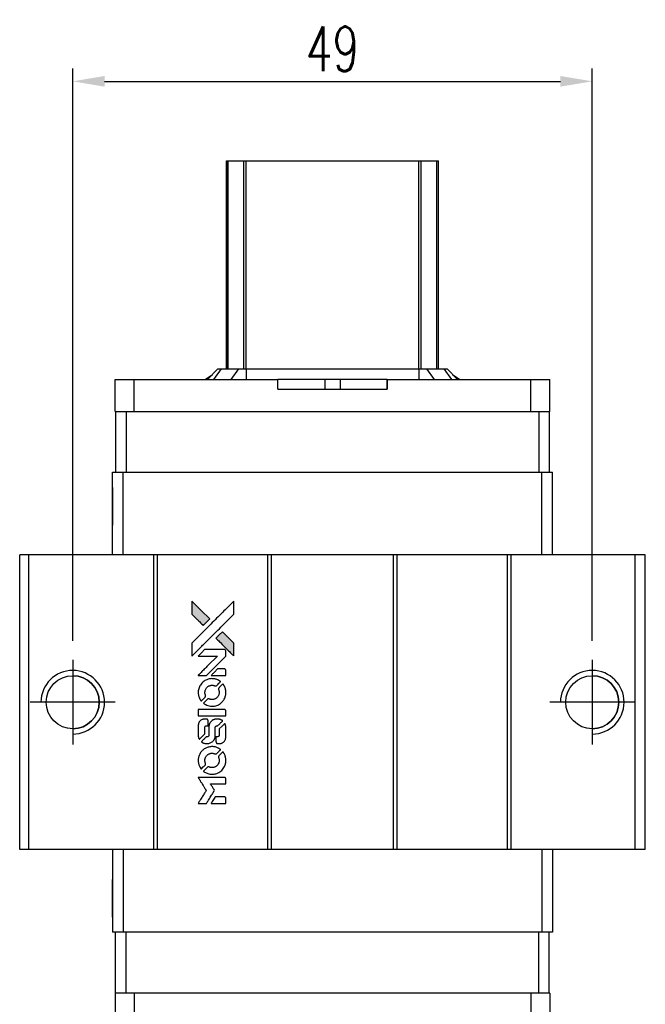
# Model space of a CAD drawing. Header units: millimetres. Extents: x 745 to 1024, y 329 to 539.
# Tile 2 of 3: x 763 to 822, y 446 to 539. Entities that reach past the tile are written whole.
import ezdxf

# ---------------------------------------------------------------- set-up
doc = ezdxf.new("R2010")
doc.units = ezdxf.units.MM
doc.header["$LTSCALE"] = 0.15
doc.layers.get('0').update_dxf_attribs({"linetype": 'CONTINUOUS'})
doc.layers.get('DEFPOINTS').update_dxf_attribs({"linetype": 'CONTINUOUS'})
doc.styles.add('DIM-7', font='SIMPLEX.shx', dxfattribs={"width": 0.7, "bigfont": 'chineset.shx'})
doc.dimstyles.new('CNS', dxfattribs={"dimtxt": 3.5, "dimasz": 2.5, "dimexe": 1, "dimexo": 1.5, "dimgap": 0.09, "dimtad": 0, "dimdsep": 46, "dimtxsty": 'DIM-7', "dimcen": 0.09, "dimclrd": 1, "dimclre": 1, "dimclrt": 4, "dimadec": 0, "dimazin": 0, "dimtfac": 1, "dimtix": 1, "dimtmove": 2, "dimatfit": 3, "dimfxl": 1, "dimtvp": 0.971429, "dimtolj": 1, "dimarcsym": 0})

# ---------------------------------------------------------------- blocks, each defined once
blk = doc.blocks.new('A$Cd6668f32')
at = {"linetype": 'Continuous'}
h = blk.add_hatch(color=256, dxfattribs=at)
h.dxf.hatch_style = 1
h.paths.add_polyline_path([(0, 19.087), (0, 18.47), (0, 17.853), (0.535, 17.322, 0.000288), (0.741, 17.118, 0.000479), (0.914, 16.947, 0.000013), (1.072, 16.792, 0.197177), (1.074, 16.791, 0.197497), (1.076, 16.792, 0.00004), (1.166, 16.88, 0.000834), (1.265, 16.979, 0.000506), (1.383, 17.096), (1.688, 17.402), (0.844, 18.244)])
h.paths.add_polyline_path([(2.888, 16.199), (2.581, 15.893, 0.000476), (2.464, 15.775, 0.000789), (2.365, 15.676, 0.000035), (2.276, 15.586, 0.19758), (2.275, 15.583, 0.198396), (2.276, 15.581, 0.000019), (2.398, 15.459, 0.000582), (2.532, 15.324, 0.000351), (2.692, 15.165, 0.000108), (3.37, 14.49, 0.000692), (3.714, 14.148, 0.000077), (3.952, 13.913, 0.197527), (3.96, 13.909, 0.410181), (3.964, 13.913, 0.000493), (3.966, 14.039, 0.002424), (3.967, 14.214, 0.000529), (3.968, 14.515), (3.968, 15.119), (3.428, 15.659)])
for points in [[(0.535, 17.322, 0.000288), (0.741, 17.118, 0.000479), (0.914, 16.947, 0.000013), (1.072, 16.792, 0.197177), (1.074, 16.791, 0.197497), (1.076, 16.792, 0.00004), (1.166, 16.88, 0.000836), (1.265, 16.979, 0.000505), (1.383, 17.096), (1.688, 17.402), (0.844, 18.244), (0, 19.087), (0, 18.47), (0, 17.853)], [(0.742, 14.634, -0.000056), (1.112, 15.004, -0.000021), (1.631, 15.521, -0.000021), (2.196, 16.085, -0.000025), (2.726, 16.614), (3.968, 17.852), (3.966, 18.466), (3.965, 19.08), (3.131, 18.252, 0.000274), (2.731, 17.854, 0.000123), (2.205, 17.331, 0.000121), (1.65, 16.777, 0.000165), (1.149, 16.277), (0, 15.13), (0, 14.512), (0, 13.894)], [(2.692, 15.165, 0.000108), (3.37, 14.49, 0.000692), (3.714, 14.148, 0.000077), (3.952, 13.913, 0.197527), (3.96, 13.909, 0.410182), (3.964, 13.913, 0.000493), (3.966, 14.039, 0.002424), (3.967, 14.214, 0.000529), (3.968, 14.514), (3.968, 15.119), (3.428, 15.659), (2.888, 16.199), (2.581, 15.893, 0.000476), (2.464, 15.775, 0.000789), (2.365, 15.676, 0.000035), (2.276, 15.586, 0.19758), (2.275, 15.583, 0.198396), (2.276, 15.581, 0.000019), (2.398, 15.459, 0.000582), (2.532, 15.324, 0.000351)], [(0.983, 12.071), (1.377, 12.071), (2.29, 12.986), (3.203, 13.9), (3.202, 14.155, 0.0008), (3.2, 14.319, 0.010795), (3.199, 14.379, 0.030495), (3.195, 14.412, 0.080372), (3.187, 14.434, 0.03816), (3.173, 14.456, 0.041799), (3.156, 14.474, 0.042486), (3.137, 14.49, 0.042078), (3.115, 14.502, 0.099276), (3.084, 14.509, 0.003302), (2.957, 14.511, 0.002586), (2.735, 14.512, 0.000204), (2.145, 14.511), (1.198, 14.509), (0.895, 14.205), (0.592, 13.9), (1.501, 13.897), (2.41, 13.894), (1.511, 12.999, 0.000253), (1.165, 12.655, 0.000412), (0.872, 12.363, 0.000041), (0.611, 12.101, 0.041338), (0.6, 12.088), (0.588, 12.071)], [(2.515, 12.071), (3.204, 12.071), (3.202, 12.328), (3.2, 12.585), (3.182, 12.615, 0.03146), (3.172, 12.628, 0.026444), (3.16, 12.641, 0.026444), (3.147, 12.653, 0.031457), (3.134, 12.663), (3.104, 12.681), (2.763, 12.683), (2.422, 12.684), (2.124, 12.383, 0.000745), (2.01, 12.267, 0.001228), (1.914, 12.168, 0.000087), (1.828, 12.079, 0.195134), (1.826, 12.076, 0.412117), (1.828, 12.074, 0.000048), (2.029, 12.073, 0.00109), (2.251, 12.072, 0.000653)], [(0.608, 10.325, 0.023681), (0.624, 10.217, 0.022402), (0.651, 10.109, 0.021929), (0.688, 10.001, 0.020503), (0.735, 9.895, 0.013745), (0.767, 9.835, 0.009767), (0.806, 9.769, 0.009658), (0.844, 9.709, 0.027804), (0.874, 9.67), (0.887, 9.655), (1.078, 9.845, 0.002053), (1.169, 9.938, 0.006738), (1.229, 10, 0.007826), (1.268, 10.044, 0.063909), (1.283, 10.066, 0.061532), (1.296, 10.1, 0.068674), (1.298, 10.135, 0.052072), (1.292, 10.177, 0.019648), (1.274, 10.233, -0.018366), (1.252, 10.302, -0.0288), (1.239, 10.362, -0.029061), (1.234, 10.423, -0.019155), (1.234, 10.494, -0.053809), (1.256, 10.647, -0.058833), (1.31, 10.786, -0.058566), (1.396, 10.91, -0.052525), (1.511, 11.016, -0.044733), (1.608, 11.075, -0.040573), (1.718, 11.119, -0.041123), (1.832, 11.143, -0.04951), (1.941, 11.147, -0.017369), (1.992, 11.142, -0.024255), (2.037, 11.134, -0.023787), (2.082, 11.121, -0.015798), (2.132, 11.102, 0.010631), (2.164, 11.09, 0.033653), (2.186, 11.083, 0.037806), (2.207, 11.08, 0.016307), (2.236, 11.08, 0.068179), (2.291, 11.087, 0.095747), (2.335, 11.11, 0.033418), (2.394, 11.162, 0.002133), (2.556, 11.327, 0.001452), (2.646, 11.42, 0.012393), (2.685, 11.463, 0.020479), (2.706, 11.489, 0.344362), (2.705, 11.499, 0.074287), (2.683, 11.519, 0.005454), (2.612, 11.564, 0.008391), (2.539, 11.609, 0.017097), (2.479, 11.641, 0.027375), (2.355, 11.693, 0.02835), (2.228, 11.731, 0.027723), (2.095, 11.755, 0.023913), (1.954, 11.766, 0.027047), (1.784, 11.762, 0.031685), (1.624, 11.739, 0.032425), (1.472, 11.697, 0.031013), (1.324, 11.634, 0.037914), (1.149, 11.53, 0.040153), (0.995, 11.403, 0.039834), (0.863, 11.252, 0.036173), (0.751, 11.076, 0.040752), (0.676, 10.905, 0.035885), (0.625, 10.715, 0.035491), (0.602, 10.519, 0.037615)], [(1.139, 9.412, 0.018008), (1.195, 9.376, 0.009842), (1.266, 9.335, 0.009807), (1.34, 9.296, 0.015716), (1.405, 9.266, 0.048467), (1.637, 9.193, 0.045841), (1.884, 9.164, 0.046006), (2.131, 9.18, 0.049638), (2.364, 9.242, 0.064819), (2.667, 9.403, 0.06695), (2.916, 9.634, 0.066691), (3.095, 9.924, 0.063505), (3.195, 10.255, 0.03135), (3.204, 10.34, 0.010439), (3.207, 10.465, 0.010391), (3.204, 10.59, 0.032408), (3.195, 10.673, 0.015696), (3.175, 10.771, 0.018095), (3.149, 10.863, 0.018551), (3.118, 10.951, 0.018352), (3.08, 11.037, 0.015568), (3.05, 11.094, 0.009832), (3.012, 11.158, 0.009795), (2.973, 11.218, 0.023727), (2.941, 11.26), (2.927, 11.277), (2.738, 11.09, 0.001528), (2.631, 10.984, 0.010022), (2.578, 10.93, 0.019586), (2.548, 10.895, 0.061865), (2.532, 10.869, 0.055054), (2.52, 10.828, 0.061607), (2.516, 10.788, 0.048725), (2.523, 10.741, 0.020221), (2.541, 10.679, -0.017722), (2.56, 10.613, -0.02685), (2.572, 10.554, -0.02759), (2.577, 10.495, -0.020233), (2.577, 10.429, -0.04793), (2.559, 10.304, -0.048386), (2.517, 10.185, -0.047866), (2.453, 10.076, -0.044964), (2.367, 9.978, -0.04333), (2.266, 9.895, -0.050921), (2.156, 9.837, -0.051473), (2.038, 9.802, -0.0459), (1.911, 9.79, -0.019014), (1.85, 9.793, -0.024114), (1.793, 9.8, -0.025081), (1.74, 9.812, -0.023892), (1.687, 9.83, 0.008624), (1.645, 9.845, 0.026486), (1.616, 9.853, 0.035074), (1.591, 9.857, 0.02756), (1.564, 9.858, 0.087163), (1.52, 9.849, 0.073291), (1.479, 9.826, 0.028074), (1.421, 9.775, 0.002594), (1.284, 9.639), (1.091, 9.446)], [(1.901, 8.251), (3.2, 8.253), (3.2, 8.508), (3.2, 8.763), (3.185, 8.793, 0.071429), (3.167, 8.818, 0.054799), (3.141, 8.84, 0.053585), (3.11, 8.856, 0.060698), (3.078, 8.865, 0.033975), (3.025, 8.868, 0.000112), (2.364, 8.868, 0.000726), (1.717, 8.867, 0.001084), (1.151, 8.864), (0.601, 8.86), (0.601, 8.555), (0.601, 8.25)], [(0.605, 6.348, 0.018538), (0.61, 6.309, 0.010695), (0.619, 6.262, 0.01068), (0.63, 6.216, 0.017678), (0.641, 6.177, 0.013849), (0.657, 6.133, 0.011814), (0.676, 6.088, 0.004513), (0.696, 6.046, 0.290035), (0.702, 6.042, 0.196418), (0.706, 6.043, 0.000124), (0.782, 6.118, 0.001477), (0.867, 6.202, 0.000898), (0.966, 6.301), (1.225, 6.56), (1.227, 6.885, -0.001471), (1.229, 7.13, -0.028714), (1.234, 7.206, -0.097073), (1.248, 7.248, -0.084199), (1.278, 7.284, -0.042698), (1.301, 7.302, -0.053912), (1.325, 7.313, -0.051004), (1.352, 7.319, -0.032967), (1.385, 7.322, 0.00807), (1.401, 7.322, 0.003023), (1.425, 7.323, 0.002994), (1.45, 7.324, 0.003629), (1.473, 7.326), (1.529, 7.33), (1.529, 7.578, 0.001618), (1.529, 7.697, 0.005206), (1.527, 7.775, 0.00535), (1.525, 7.83, 0.060675), (1.522, 7.852, 0.048484), (1.517, 7.863, 0.02389), (1.508, 7.878, 0.022812), (1.498, 7.892, 0.02462), (1.487, 7.905, 0.061781), (1.455, 7.93, 0.080179), (1.421, 7.944, 0.048561), (1.373, 7.951, 0.010021), (1.287, 7.952, 0.016602), (1.171, 7.949, 0.031409), (1.078, 7.937, 0.036474), (0.998, 7.915, 0.03439), (0.92, 7.881, 0.065928), (0.797, 7.795, 0.069066), (0.702, 7.682, 0.065697), (0.639, 7.542, 0.051559), (0.607, 7.378, 0.020904), (0.603, 7.29, 0.000451), (0.602, 6.861, 0.000419), (0.601, 6.43, 0.022759)], [(0.942, 5.779, 0.023289), (1.004, 5.739, 0.026845), (1.066, 5.708, 0.026047), (1.134, 5.682, 0.019751), (1.21, 5.661, 0.013249), (1.253, 5.652, 0.025169), (1.288, 5.647, 0.016532), (1.332, 5.645, 0.002937), (1.414, 5.645, 0.003317), (1.487, 5.645, 0.011808), (1.534, 5.647, 0.01777), (1.569, 5.65, 0.021476), (1.602, 5.656, 0.04325), (1.74, 5.699, 0.045753), (1.866, 5.764, 0.04649), (1.976, 5.851, 0.047672), (2.067, 5.955, 0.025315), (2.096, 6, 0.015208), (2.126, 6.056, 0.01512), (2.152, 6.114, 0.022488), (2.172, 6.167, 0.027857), (2.193, 6.249, 0.034138), (2.204, 6.328, 0.014286), (2.208, 6.447, 0.00124), (2.208, 6.752, -0.00103), (2.209, 6.939, -0.002552), (2.21, 7.076, -0.001594), (2.212, 7.18, -0.047676), (2.215, 7.206, -0.085307), (2.233, 7.251, -0.097789), (2.265, 7.286, -0.085947), (2.311, 7.308, -0.051339), (2.371, 7.319, 0.014634), (2.391, 7.322, 0.015028), (2.412, 7.325, 0.014927), (2.429, 7.329, 0.059415), (2.439, 7.333, 0.070595), (2.461, 7.349, 0.00028), (2.679, 7.565, 0.000111), (2.902, 7.785, 0.200239), (2.906, 7.795, 0.268906), (2.902, 7.801, 0.001866), (2.849, 7.831, 0.007532), (2.797, 7.86, 0.017818), (2.757, 7.879, 0.013256), (2.714, 7.896, 0.011636), (2.667, 7.912, 0.011528), (2.619, 7.927, 0.012303), (2.572, 7.938, 0.0423), (2.498, 7.948, 0.013657), (2.388, 7.95, 0.013857), (2.276, 7.946, 0.037428), (2.198, 7.935, 0.014927), (2.146, 7.923, 0.0122), (2.091, 7.906, 0.012518), (2.04, 7.887, 0.023062), (1.999, 7.869, 0.065961), (1.853, 7.77, 0.06055), (1.732, 7.633, 0.059676), (1.646, 7.47, 0.060497), (1.602, 7.291, 0.025683), (1.599, 7.253, 0.001528), (1.597, 7.138, 0.002124), (1.596, 6.992, 0.001173), (1.596, 6.814, -0.000809), (1.595, 6.501, -0.017164), (1.592, 6.409, -0.063931), (1.582, 6.36, -0.108429), (1.561, 6.325, -0.052941), (1.537, 6.305, -0.063675), (1.511, 6.291, -0.050562), (1.478, 6.283, -0.020337), (1.432, 6.278, 0.009897), (1.404, 6.276, 0.016482), (1.38, 6.273, 0.019019), (1.361, 6.269, 0.06043), (1.349, 6.264, 0.076267), (1.322, 6.244, 0.00054), (1.12, 6.04, 0.000307), (0.914, 5.832, 0.142594), (0.905, 5.815, 0.232419), (0.907, 5.81, 0.022995), (0.915, 5.801, 0.024627), (0.927, 5.79, 0.015407)], [(2.287, 5.744, 0.065483), (2.302, 5.715, 0.053271), (2.325, 5.687, 0.052018), (2.354, 5.665, 0.0556), (2.386, 5.649, 0.036839), (2.407, 5.644, 0.026922), (2.431, 5.641, 0.016905), (2.464, 5.639, 0.004317), (2.518, 5.639, 0.016369), (2.63, 5.643, 0.029936), (2.721, 5.655, 0.03418), (2.801, 5.676, 0.031327), (2.88, 5.708, 0.046935), (2.976, 5.767, 0.054053), (3.055, 5.84, 0.053701), (3.117, 5.929, 0.045364), (3.162, 6.034, 0.032479), (3.187, 6.127, 0.03386), (3.198, 6.221, 0.013578), (3.202, 6.368, 0.001155), (3.202, 6.749, 0.000413), (3.2, 7.075, 0.005008), (3.198, 7.2, 0.013199), (3.194, 7.271, 0.033956), (3.187, 7.322, 0.013909), (3.174, 7.375, 0.010864), (3.157, 7.431, 0.010938), (3.139, 7.483, 0.028702), (3.123, 7.518), (3.109, 7.545), (2.844, 7.283), (2.578, 7.021), (2.578, 6.715, -0.001504), (2.578, 6.584, -0.00328), (2.577, 6.483, -0.001901), (2.575, 6.405, -0.061333), (2.572, 6.386, -0.063621), (2.561, 6.36, -0.048633), (2.543, 6.334, -0.046769), (2.519, 6.311, -0.047961), (2.491, 6.294, -0.02678), (2.468, 6.283, -0.050957), (2.448, 6.278, -0.029398), (2.422, 6.275, -0.00401), (2.366, 6.273), (2.275, 6.271), (2.275, 6.024, 0.001061), (2.276, 5.877, 0.009147), (2.277, 5.811, 0.020721), (2.281, 5.772, 0.051619)], [(0.608, 3.916, 0.024131), (0.625, 3.804, 0.022344), (0.653, 3.692, 0.021883), (0.692, 3.58, 0.020884), (0.741, 3.471, 0.010669), (0.773, 3.408, 0.010389), (0.809, 3.347, 0.010913), (0.844, 3.292, 0.022227), (0.874, 3.251), (0.886, 3.236), (1.08, 3.433, 0.002452), (1.155, 3.51, 0.003628), (1.22, 3.579, 0.001662), (1.275, 3.638, 0.070159), (1.284, 3.652, 0.047671), (1.289, 3.663, 0.018624), (1.293, 3.679, 0.017921), (1.296, 3.697, 0.018804), (1.297, 3.715, 0.018255), (1.298, 3.74, 0.041312), (1.296, 3.759, 0.037164), (1.291, 3.778, 0.012342), (1.28, 3.805, -0.015101), (1.256, 3.871, -0.035998), (1.243, 3.922, -0.033244), (1.237, 3.976, -0.011249), (1.236, 4.055, -0.004059), (1.236, 4.12, -0.019693), (1.238, 4.156, -0.027943), (1.243, 4.186, -0.014411), (1.252, 4.224, -0.033089), (1.282, 4.312, -0.033887), (1.323, 4.394, -0.034021), (1.375, 4.47, -0.033942), (1.437, 4.539, -0.02816), (1.508, 4.6, -0.035032), (1.58, 4.648, -0.035269), (1.658, 4.685, -0.029196), (1.746, 4.713, -0.037862), (1.847, 4.732, -0.043657), (1.944, 4.733, -0.043064), (2.042, 4.718, -0.035184), (2.143, 4.686, 0.033699), (2.19, 4.67, 0.052815), (2.233, 4.664, 0.059167), (2.273, 4.667, 0.058972), (2.31, 4.68, 0.059208), (2.339, 4.698, 0.021125), (2.376, 4.73, 0.008691), (2.437, 4.789, 0.000851), (2.581, 4.936, 0.001873), (2.655, 5.011, 0.013884), (2.689, 5.048, 0.022355), (2.706, 5.071, 0.341453), (2.706, 5.08, 0.073011), (2.685, 5.099, 0.004587), (2.616, 5.144, 0.00748), (2.545, 5.188, 0.016837), (2.489, 5.218, 0.028606), (2.353, 5.278, 0.031352), (2.216, 5.32, 0.031004), (2.073, 5.344, 0.0268), (1.92, 5.352, 0.026698), (1.759, 5.344, 0.03002), (1.606, 5.318, 0.030357), (1.458, 5.274, 0.028554), (1.314, 5.212, 0.062944), (1.046, 5.034, 0.062206), (0.83, 4.794, 0.062448), (0.68, 4.509, 0.064355), (0.607, 4.199, 0.017377), (0.603, 4.137, 0.008369), (0.602, 4.057, 0.008367), (0.603, 3.977, 0.01757)], [(1.136, 2.999, 0.064158), (1.438, 2.838, 0.06356), (1.771, 2.758, 0.064004), (2.112, 2.765, 0.066747), (2.434, 2.858, 0.04321), (2.636, 2.968, 0.044737), (2.813, 3.11, 0.044901), (2.962, 3.281, 0.044184), (3.079, 3.477, 0.026293), (3.141, 3.626, 0.033344), (3.182, 3.769, 0.033227), (3.203, 3.917, 0.025815), (3.207, 4.079, 0.023119), (3.196, 4.235, 0.031044), (3.171, 4.374, 0.031337), (3.129, 4.507, 0.024258), (3.067, 4.647, 0.015622), (3.041, 4.696, 0.008495), (3.006, 4.754, 0.008415), (2.969, 4.81, 0.020814), (2.94, 4.849), (2.926, 4.867), (2.737, 4.68, 0.002843), (2.597, 4.54, 0.033917), (2.547, 4.482, 0.087906), (2.525, 4.439, 0.073302), (2.518, 4.388, 0.022047), (2.519, 4.363, 0.026465), (2.522, 4.34, 0.022233), (2.528, 4.314, 0.009985), (2.539, 4.281, -0.039011), (2.569, 4.16, -0.044398), (2.578, 4.041, -0.045096), (2.566, 3.925, -0.04265), (2.534, 3.81, -0.071154), (2.444, 3.647, -0.068827), (2.312, 3.514, -0.068713), (2.149, 3.422, -0.070507), (1.968, 3.379, -0.028605), (1.89, 3.376, -0.031418), (1.816, 3.382, -0.031044), (1.741, 3.398, -0.02668), (1.666, 3.423, 0.038913), (1.621, 3.437, 0.043732), (1.576, 3.443, 0.047754), (1.535, 3.441, 0.075756), (1.502, 3.431, 0.07294), (1.484, 3.419, 0.003456), (1.433, 3.371, 0.005023), (1.367, 3.309, 0.002422), (1.285, 3.228, 0.000819), (1.211, 3.154, 0.001349), (1.149, 3.092, 0.0001), (1.093, 3.035, 0.205335), (1.092, 3.033, 0.219821), (1.093, 3.031, 0.002494), (1.105, 3.022, 0.007089), (1.12, 3.011, 0.004494)], [(0.988, 0), (1.381, 0), (1.447, 0.108, -0.000297), (1.487, 0.174, -0.000037), (1.575, 0.317, -0.000043), (1.68, 0.488, -0.000036), (1.792, 0.67, 0.000044), (1.901, 0.848, 0.000063), (1.998, 1.007, 0.000035), (2.08, 1.141, 0.0009), (2.103, 1.177), (2.134, 1.23), (2.092, 1.299, 0.001175), (2.067, 1.339, 0.000208), (2.021, 1.413, 0.000225), (1.967, 1.5, 0.000203), (1.911, 1.59, -0.000711), (1.857, 1.676, -0.001119), (1.811, 1.75, -0.000263), (1.772, 1.815, -0.04589), (1.768, 1.822, -0.519312), (1.772, 1.829, -0.001914), (1.878, 1.83, -0.003124), (2.051, 1.832, -0.000285), (2.484, 1.832), (3.203, 1.832), (3.203, 2.083, 0.001727), (3.203, 2.263, 0.025279), (3.199, 2.326, 0.073886), (3.189, 2.363, 0.07426), (3.169, 2.396, 0.03264), (3.161, 2.404, 0.01784), (3.151, 2.413, 0.017712), (3.139, 2.422, 0.026854), (3.128, 2.428), (3.103, 2.442), (1.848, 2.443), (0.593, 2.445), (0.602, 2.431, -0.004595), (0.608, 2.421, -0.00016), (0.632, 2.383, -0.000298), (0.66, 2.338, -0.000208), (0.692, 2.287, 0.000986), (0.785, 2.137, 0.00025), (0.936, 1.895, 0.000268), (1.098, 1.637, 0.000436), (1.236, 1.417, -0.002932), (1.281, 1.345, -0.004718), (1.319, 1.283, -0.001113), (1.35, 1.228, -0.227179), (1.351, 1.222, -0.045982), (1.348, 1.216, -0.000145), (1.303, 1.143, -0.000825), (1.252, 1.06, -0.000517), (1.192, 0.964, 0.000056), (0.986, 0.632, 0.000289), (0.872, 0.449, 0.000481), (0.788, 0.312, 0.000418), (0.699, 0.168), (0.596, 0)], [(2.512, 0), (3.203, 0), (3.203, 0.252, 0.000842), (3.203, 0.412, 0.010591), (3.201, 0.473, 0.028995), (3.198, 0.507, 0.069543), (3.19, 0.531, 0.051063), (3.177, 0.553, 0.039932), (3.158, 0.574, 0.039414), (3.136, 0.592, 0.045845), (3.113, 0.606, 0.094811), (3.089, 0.612, 0.007124), (3.021, 0.614, 0.004713), (2.905, 0.615, 0.000534), (2.642, 0.615), (2.194, 0.615), (2.155, 0.552, 0.000828), (2.041, 0.367, 0.000879), (1.93, 0.185, 0.000048), (1.822, 0.008, 0.137596), (1.82, 0.003, 0.413028), (1.821, 0.002, 0.000016), (2.023, 0.001, 0.000623), (2.247, 0, 0.000374)]]:
    blk.add_lwpolyline(points, format="xyb", close=True)
blk = doc.blocks.new('*D121')
at = {"color": 7, "lineweight": -2}
for p, q in [((767.939, 480.322), (767.939, 534.31)), ((816.939, 480.322), (816.939, 534.31)), ((770.939, 533.11), (813.939, 533.11))]:
    blk.add_line(p, q, dxfattribs=at)
at = {"color": 7}
for points in [[(770.939, 533.61), (770.939, 532.61), (767.939, 533.11)], [(813.939, 533.61), (813.939, 532.61), (816.939, 533.11)]]:
    blk.add_solid(points, dxfattribs=at)
at = {"layer": 'DEFPOINTS', "color": 0}
for p in [(816.939, 533.11), (767.939, 478.522), (816.939, 478.522)]:
    blk.add_point(p, dxfattribs=at)
at = {"color": 7, "insert": (792.439, 536.17), "char_height": 4.2, "attachment_point": 5, "style": 'DIM-7'}
blk.add_mtext('\\A1;49', dxfattribs=at)

msp = doc.modelspace()

# ---------------------------------------------------------------- linework, layer by layer
at = {"color": 7, "linetype": 'Continuous', "lineweight": 25}
for p, q in [((782.439, 505.972), (782.439, 525.622)), ((782.439, 505.972), (782.439, 525.622)), ((782.439, 505.972), (782.439, 525.622)), ((782.439, 525.622), (782.439, 505.972)), ((782.606, 505.972), (782.606, 525.622)), ((784.085, 505.972), (784.085, 525.622)), ((784.283, 525.622), (800.595, 525.622)), ((784.283, 505.972), (784.283, 525.622)), ((800.595, 505.972), (800.595, 525.622)), ((800.793, 505.972), (800.793, 525.622)), ((802.273, 505.972), (802.273, 525.622)), ((802.439, 505.972), (802.439, 525.622)), ((780.443, 504.972), (781.112, 505.444)), ((781.639, 505.972), (780.639, 504.972)), ((781.639, 505.972), (780.639, 504.972)), ((781.924, 505.972), (781.209, 504.972)), ((781.639, 505.972), (781.924, 505.972)), ((781.639, 505.972), (781.639, 505.972)), ((781.924, 505.972), (783.568, 505.972)), ((783.568, 505.972), (782.853, 504.972)), ((783.568, 505.972), (784.283, 505.972)), ((784.283, 505.972), (784.283, 504.972)), ((784.283, 505.972), (800.595, 505.972)), ((800.595, 505.972), (800.595, 504.972)), ((800.595, 505.972), (801.31, 505.972)), ((801.31, 505.972), (802.026, 504.972)), ((801.31, 505.972), (802.954, 505.972)), ((802.954, 505.972), (803.67, 504.972)), ((802.954, 505.972), (803.239, 505.972)), ((803.239, 505.972), (804.239, 504.972)), ((803.767, 505.444), (804.435, 504.972)), ((771.939, 501.972), (771.939, 504.972)), ((771.939, 504.972), (773.739, 504.972)), ((771.939, 504.072), (771.939, 504.972)), ((771.939, 501.972), (771.939, 504.972)), ((771.939, 504.072), (771.939, 504.972)), ((771.939, 504.972), (771.939, 504.972)), ((771.939, 504.972), (771.939, 504.972)), ((771.939, 504.972), (771.939, 504.972)), ((773.739, 501.972), (773.739, 504.972)), ((773.739, 504.972), (787.296, 504.972)), ((787.296, 504.072), (787.296, 504.972)), ((791.716, 504.972), (787.296, 504.972)), ((791.716, 504.972), (791.716, 504.072)), ((793.162, 504.972), (791.716, 504.972)), ((793.162, 504.972), (793.162, 504.072)), ((797.582, 504.972), (793.162, 504.972)), ((797.582, 504.072), (797.582, 504.972)), ((797.582, 504.972), (811.139, 504.972)), ((797.582, 504.972), (797.582, 504.072)), ((797.582, 504.972), (797.582, 504.972)), ((797.582, 504.072), (797.582, 504.972)), ((797.582, 504.972), (797.582, 504.072)), ((811.139, 501.972), (811.139, 504.972)), ((811.139, 504.972), (812.939, 504.972)), ((812.939, 501.972), (812.939, 504.972)), ((771.939, 504.072), (771.939, 504.072)), ((787.296, 504.072), (797.582, 504.072)), ((797.582, 504.072), (797.582, 504.072)), ((771.939, 501.972), (771.989, 501.972)), ((771.939, 501.972), (771.939, 501.972)), ((771.989, 501.972), (771.989, 496.222)), ((771.989, 501.972), (772.989, 501.972)), ((771.989, 501.972), (771.989, 496.222)), ((772.989, 501.972), (772.989, 496.222)), ((772.989, 501.972), (773.481, 501.972)), ((773.481, 501.972), (773.739, 501.972)), ((773.739, 501.972), (811.139, 501.972)), ((811.139, 501.972), (811.397, 501.972)), ((811.397, 501.972), (811.884, 501.972)), ((811.884, 501.972), (811.884, 496.222)), ((811.884, 501.972), (812.884, 501.972)), ((812.884, 501.972), (812.939, 501.972)), ((812.884, 501.972), (812.884, 496.222)), ((771.689, 488.422), (771.689, 496.222)), ((771.689, 496.222), (772.689, 496.222)), ((771.689, 488.422), (771.689, 496.222)), ((771.689, 496.222), (771.689, 496.222)), ((772.689, 488.422), (772.689, 496.222)), ((772.689, 496.222), (812.189, 496.222)), ((812.189, 488.422), (812.189, 496.222)), ((812.189, 496.222), (813.189, 496.222)), ((813.189, 488.422), (813.189, 496.222)), ((762.939, 460.622), (762.939, 488.422)), ((763.789, 488.422), (762.939, 488.422)), ((762.939, 460.622), (762.939, 488.422)), ((762.939, 488.422), (762.939, 488.422)), ((763.789, 460.622), (763.789, 488.422)), ((775.589, 488.422), (763.789, 488.422)), ((775.589, 460.622), (775.589, 488.422)), ((775.939, 488.422), (775.589, 488.422)), ((775.939, 460.622), (775.939, 488.422)), ((786.339, 488.422), (775.939, 488.422)), ((786.339, 460.622), (786.339, 488.422)), ((786.689, 488.422), (786.339, 488.422)), ((786.689, 460.622), (786.689, 488.422)), ((798.189, 488.422), (786.689, 488.422)), ((798.189, 460.622), (798.189, 488.422)), ((798.539, 488.422), (798.189, 488.422)), ((798.539, 460.622), (798.539, 488.422)), ((808.939, 488.422), (798.539, 488.422)), ((808.939, 460.622), (808.939, 488.422)), ((809.289, 488.422), (808.939, 488.422)), ((809.289, 460.622), (809.289, 488.422)), ((820.989, 488.422), (809.289, 488.422)), ((820.989, 460.622), (820.989, 488.422)), ((821.94, 488.422), (820.989, 488.422)), ((821.94, 460.622), (821.94, 488.422)), ((763.789, 460.622), (762.939, 460.622)), ((762.939, 460.622), (762.939, 460.622)), ((762.939, 460.622), (762.939, 460.622)), ((775.589, 460.622), (763.789, 460.622)), ((771.689, 460.622), (771.689, 452.822)), ((771.689, 460.622), (771.689, 452.822)), ((772.689, 460.622), (772.689, 452.822)), ((775.939, 460.622), (775.589, 460.622)), ((786.339, 460.622), (775.939, 460.622)), ((786.689, 460.622), (786.339, 460.622)), ((798.189, 460.622), (786.689, 460.622)), ((798.539, 460.622), (798.189, 460.622)), ((808.939, 460.622), (798.539, 460.622)), ((809.289, 460.622), (808.939, 460.622)), ((820.989, 460.622), (809.289, 460.622)), ((812.189, 460.622), (812.189, 452.822)), ((813.189, 460.622), (813.189, 452.822)), ((821.94, 460.622), (820.989, 460.622)), ((772.689, 452.822), (771.689, 452.822)), ((771.689, 452.822), (771.689, 452.822)), ((771.989, 447.072), (771.989, 452.822)), ((771.989, 447.072), (771.989, 452.822)), ((812.189, 452.822), (772.689, 452.822)), ((772.989, 447.072), (772.989, 452.822)), ((811.884, 447.072), (811.884, 452.822)), ((813.189, 452.822), (812.189, 452.822)), ((812.884, 447.072), (812.884, 452.822)), ((771.939, 447.072), (771.939, 444.072)), ((771.989, 447.072), (771.939, 447.072)), ((771.939, 447.072), (771.939, 444.072)), ((771.939, 447.072), (771.939, 447.072)), ((772.989, 447.072), (771.989, 447.072)), ((773.481, 447.072), (772.989, 447.072)), ((773.739, 447.072), (773.481, 447.072)), ((773.739, 447.072), (773.739, 444.072)), ((811.139, 447.072), (773.739, 447.072)), ((811.139, 447.072), (811.139, 444.072)), ((811.397, 447.072), (811.139, 447.072)), ((811.884, 447.072), (811.397, 447.072)), ((812.884, 447.072), (811.884, 447.072)), ((812.939, 447.072), (812.884, 447.072)), ((812.939, 447.072), (812.939, 444.072))]:
    msp.add_line(p, q, dxfattribs=at)
for p, q in [((767.939, 478.522), (767.939, 470.522)), ((816.939, 478.522), (816.939, 470.522)), ((771.939, 474.522), (763.939, 474.522)), ((820.939, 474.522), (812.939, 474.522))]:
    msp.add_line(p, q)
at = {"color": 7, "linetype": 'Continuous', "lineweight": 25, "flags": 128}
for points in [[(771.689, 491.247), (771.689, 491.308), (771.689, 491.485), (771.689, 491.767), (771.689, 492.135), (771.689, 492.563), (771.689, 493.022), (771.689, 493.481), (771.689, 493.91), (771.689, 494.277), (771.689, 494.559), (771.689, 494.737), (771.689, 494.797), (771.689, 494.737), (771.689, 494.559), (771.689, 494.277), (771.689, 493.91), (771.689, 493.481), (771.689, 493.022), (771.689, 492.563), (771.689, 492.135), (771.689, 491.767), (771.689, 491.485), (771.689, 491.308), (771.689, 491.247)], [(771.689, 457.797), (771.689, 457.737), (771.689, 457.559), (771.689, 457.277), (771.689, 456.91), (771.689, 456.481), (771.689, 456.022), (771.689, 455.563), (771.689, 455.135), (771.689, 454.767), (771.689, 454.485), (771.689, 454.308), (771.689, 454.247), (771.689, 454.308), (771.689, 454.485), (771.689, 454.767), (771.689, 455.135), (771.689, 455.563), (771.689, 456.022), (771.689, 456.481), (771.689, 456.91), (771.689, 457.277), (771.689, 457.559), (771.689, 457.737), (771.689, 457.797)]]:
    msp.add_lwpolyline(points, dxfattribs=at)
at = {"color": 7, "linetype": 'Continuous', "lineweight": 25}
for centre in [(767.939, 474.522), (816.939, 474.522)]:
    msp.add_circle(centre, 2.5, dxfattribs=at)
for centre in [(767.939, 474.522), (816.939, 474.522)]:
    msp.add_arc(centre, 3, 270, 179.73213)
for centre in [(767.939, 474.522), (816.939, 474.522)]:
    msp.add_arc(centre, 2.5, 270, 90, dxfattribs=at)
for points, knots in [([(782.439, 525.622), (782.439, 525.622), (782.455, 525.622), (782.518, 525.622), (782.563, 525.622), (782.606, 525.622)], [0, 0, 0, 0, 0.5, 0.5, 1, 1, 1, 1]), ([(782.606, 525.622), (782.779, 525.622), (782.958, 525.622), (783.296, 525.622), (783.455, 525.622), (783.728, 525.622), (783.841, 525.622), (784.007, 525.622), (784.06, 525.622), (784.085, 525.622)], [0, 0, 0, 0, 0.25, 0.25, 0.5, 0.5, 0.75, 0.75, 1, 1, 1, 1]), ([(784.085, 525.622), (784.092, 525.622), (784.115, 525.622), (784.19, 525.622), (784.24, 525.622), (784.283, 525.622)], [0, 0, 0, 0, 0.5, 0.5, 1, 1, 1, 1]), ([(800.595, 525.622), (800.639, 525.622), (800.688, 525.622), (800.763, 525.622), (800.787, 525.622), (800.793, 525.622)], [0, 0, 0, 0, 0.5, 0.5, 1, 1, 1, 1]), ([(800.793, 525.622), (800.819, 525.622), (800.872, 525.622), (801.038, 525.622), (801.151, 525.622), (801.423, 525.622), (801.583, 525.622), (801.921, 525.622), (802.099, 525.622), (802.273, 525.622)], [0, 0, 0, 0, 0.25, 0.25, 0.5, 0.5, 0.75, 0.75, 1, 1, 1, 1]), ([(802.273, 525.622), (802.315, 525.622), (802.361, 525.622), (802.423, 525.622), (802.439, 525.622), (802.439, 525.622)], [0, 0, 0, 0, 0.5, 0.5, 1, 1, 1, 1])]:
    msp.add_open_spline(points, degree=3, knots=knots, dxfattribs=at)

# ---------------------------------------------------------------- block references
msp.add_blockref('A$Cd6668f32', (779.175, 464.982))

# ---------------------------------------------------------------- dimensions: what is measured, and where the dimension line sits
at = {"color": 0}
dim = msp.add_linear_dim(base=(816.939, 533.11), p1=(767.939, 478.522), p2=(816.939, 478.522), dimstyle='CNS', override={"dimscale": 1.2, "dimgap": 0.8, "dimtad": 1, "dimclrd": 7, "dimclre": 7, "dimclrt": 7, "dimadec": 2, "dimazin": 2, "dimtm": 1e-09, "dimtfac": 0.6, "dimtmove": 1, "dimarcsym": 1}, dxfattribs=at)
dim.commit()
dim.dimension.update_dxf_attribs({"geometry": '*D121', "text_midpoint": (792.439, 536.17)})

doc.saveas('drawing.dxf')
